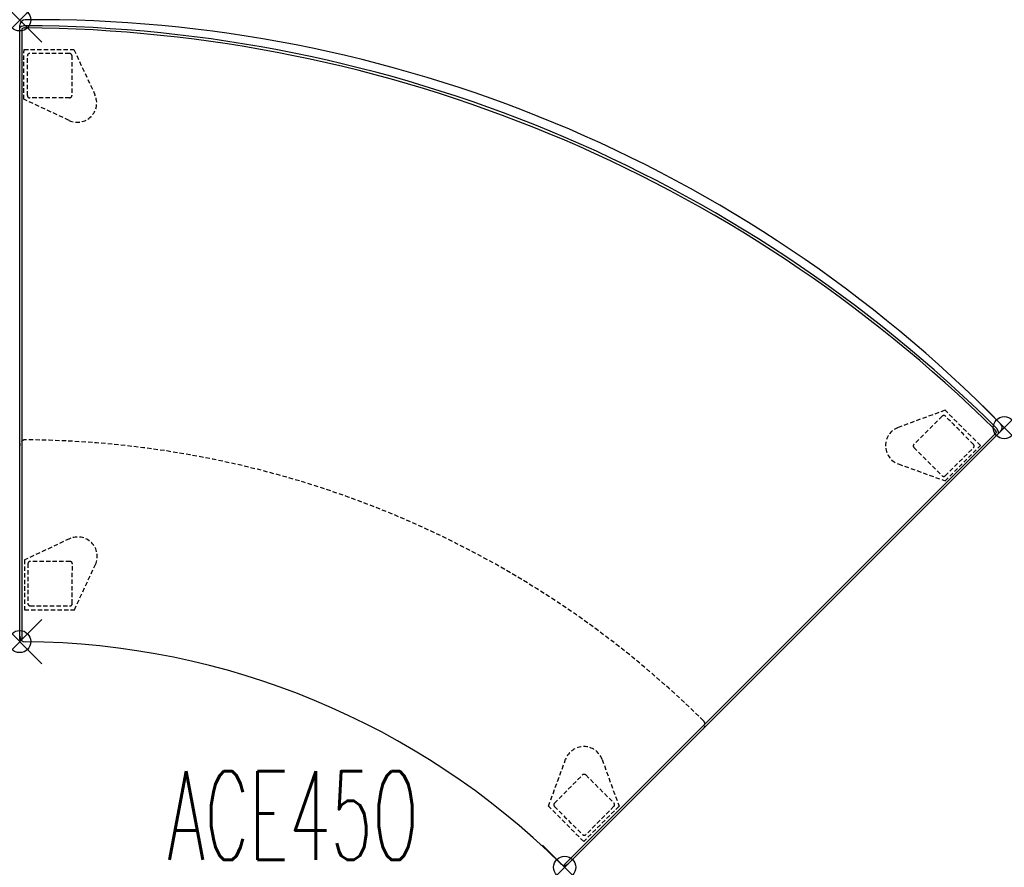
# Model space of a CAD drawing. Header units: inches. Extents: x 0 to 44.3, y -38.2 to 0.
import ezdxf
from ezdxf.enums import TextEntityAlignment as Align

# ---------------------------------------------------------------- set-up
doc = ezdxf.new("R2010")
doc.units = ezdxf.units.IN
doc.header["$LTSCALE"] = 0.03937
doc.header["$MEASUREMENT"] = 0
doc.header["$PDMODE"] = 35
doc.header["$PDSIZE"] = 1
doc.linetypes.add('DASHED', pattern=[0.75, 0.5, -0.25])
doc.layers.add('A-FURN-P-SEAT', color=2, linetype='Continuous')
doc.layers.add('A-FURN-P-SEAT-TN', color=2, linetype='Continuous')
doc.styles.add('0', font='TXT.shx')

msp = doc.modelspace()

# ---------------------------------------------------------------- linework, layer by layer
at = {"layer": 'A-FURN-P-SEAT'}
for p, q in [((0, -27.761), (0, -0.243)), ((0, -27.905), (0.001, -0.363)), ((0.1, -0.406), (0.1, -27.9)), ((24.569, -38.005), (43.988, -18.585)), ((44.089, -18.625), (24.615, -38.1)), ((44.175, -18.54), (24.716, -37.999)), ((44.276, -18.439), (24.803, -37.912))]:
    msp.add_line(p, q, dxfattribs=at)
at = {"layer": 'A-FURN-P-SEAT', "linetype": 'DASHED', "ltscale": 10}
for p, q in [((0.19, -3.575), (0.194, -1.327)), ((0.194, -1.327), (2.443, -1.331)), ((0.351, -3.412), (0.346, -1.614)), ((2.345, -1.608), (2.35, -3.408)), ((2.443, -1.331), (3.388, -3.368)), ((2.25, -3.507), (0.451, -3.512)), ((2.224, -4.528), (0.19, -3.575)), ((41.678, -17.583), (39.569, -18.354)), ((43.271, -19.17), (41.678, -17.583)), ((41.551, -17.848), (40.275, -19.117)), ((40.275, -19.257), (41.544, -20.533)), ((41.684, -20.762), (43.271, -19.17)), ((41.685, -20.533), (42.96, -19.265)), ((39.572, -19.998), (41.684, -20.762)), ((2.247, -23.372), (0.213, -24.324)), ((0.213, -24.324), (0.216, -26.573)), ((2.273, -24.392), (0.473, -24.387)), ((0.373, -24.488), (0.368, -26.286)), ((2.367, -26.291), (2.372, -24.492)), ((2.465, -26.569), (3.411, -24.532)), ((0.216, -26.573), (2.465, -26.569)), ((23.816, -35.413), (24.588, -33.304)), ((26.231, -33.306), (26.996, -35.418)), ((24.082, -35.286), (25.351, -34.01)), ((25.491, -34.01), (26.767, -35.279)), ((25.403, -37.006), (23.816, -35.413)), ((26.996, -35.418), (25.403, -37.006)), ((26.767, -35.42), (25.499, -36.695))]:
    msp.add_line(p, q, dxfattribs=at)
at = {"layer": 'A-FURN-P-SEAT'}
for centre, radius, start, end in [((0.253, -0.246), 0.253, 90.4487, 179.322), ((0.728, -60.957), 60.966, 44.55134, 90.44866), ((0.176, -0.512), 0.23, 128.0138, 139.516), ((0.247, -0.627), 0.364, 89.4859, 125.7448), ((0.239, -0.608), 0.245, 97.0582, 124.644), ((0.253, -0.669), 0.307, 90.2157, 98.2107), ((0, -62.715), 62.453, 45.23105, 89.77066), ((-0.119, -63.002), 62.641, 45.33895, 89.66105), ((43.687, -18.67), 0.318, 34.4017, 44.6984), ((43.746, -18.63), 0.246, 10.4684, 34.6276), ((43.697, -18.662), 0.404, 34.3518, 45.0214), ((43.768, -18.619), 0.321, 358.9586, 35.2059), ((43.994, -18.364), 0.253, 315.687, 44.5513), ((0.25, -27.761), 0.25, 180.005, 269.5919), ((0.05, -27.9), 0.05, 185.1616, 0.0286), ((0, -62.715), 34.705, 45.4098, 89.5902), ((24.54, -37.822), 0.25, 225.4098, 315), ((24.583, -38.062), 0.0499, 165.6623, 309.8925), ((24.62, -38.08), 0.0914, 124.2438, 160.153)]:
    msp.add_arc(centre, radius, start, end, dxfattribs=at)
at = {"layer": 'A-FURN-P-SEAT', "linetype": 'DASHED', "ltscale": 10}
for centre, radius, start, end in [((0.446, -1.614), 0.1, 90.441, 179.9032), ((1.853, -184.382), 182.874, 89.8776, 90.44103), ((2.244, -1.609), 0.1, 0.2752, 90.3532), ((0.451, -3.412), 0.1, 180.0246, 269.9746), ((2.595, -3.736), 0.874, 244.9055, 24.9021), ((2.25, -3.408), 0.0993, 270.1291, 0.1592), ((41.622, -17.919), 0.1, 44.6468, 134.7248), ((-87.342, -147.436), 182.874, 44.55897, 45.1224), ((39.869, -19.176), 0.874, 110.0979, 250.0945), ((0.25, -19.163), 0.25, 89.6471, 180.8849), ((-0.009, -62.736), 43.824, 45.34, 89.66), ((40.345, -19.187), 0.0993, 134.8408, 224.8709), ((42.889, -19.194), 0.1, 315.0968, 44.559), ((41.615, -20.462), 0.1, 225.0254, 314.9754), ((2.618, -24.164), 0.874, 335.0979, 115.0945), ((0.473, -24.488), 0.1, 90.0254, 179.9754), ((2.272, -24.492), 0.0993, 359.8408, 89.8709), ((0.469, -26.286), 0.1, 180.0968, 269.559), ((1.875, 156.482), 182.874, 269.55897, 270.1224), ((2.267, -26.291), 0.1, 269.6468, 359.7248), ((30.613, -31.745), 0.256, 305.1527, 44.765), ((25.409, -33.604), 0.874, 19.9055, 159.9021), ((25.421, -34.08), 0.0993, 45.1291, 135.1592), ((24.153, -35.356), 0.1, 135.2752, 225.3532), ((153.67, 93.607), 182.874, 224.8776, 225.44103), ((26.696, -35.349), 0.1, 315.0246, 44.9746), ((25.428, -36.624), 0.1, 225.441, 314.9032)]:
    msp.add_arc(centre, radius, start, end, dxfattribs=at)
at = {"layer": 'A-FURN-P-SEAT'}
for p in [(0, 0), (44.346, -18.369), (0, -28), (24.547, -38.168)]:
    msp.add_point(p, dxfattribs=at)

# ---------------------------------------------------------------- texts
at = {"layer": 'A-FURN-P-SEAT-TN', "style": '0', "width": 0.55}
msp.add_text('ACE45O', height=4, dxfattribs=at).set_placement((12.308, -39.038), align=Align.BOTTOM_CENTER)

doc.saveas('drawing.dxf')
